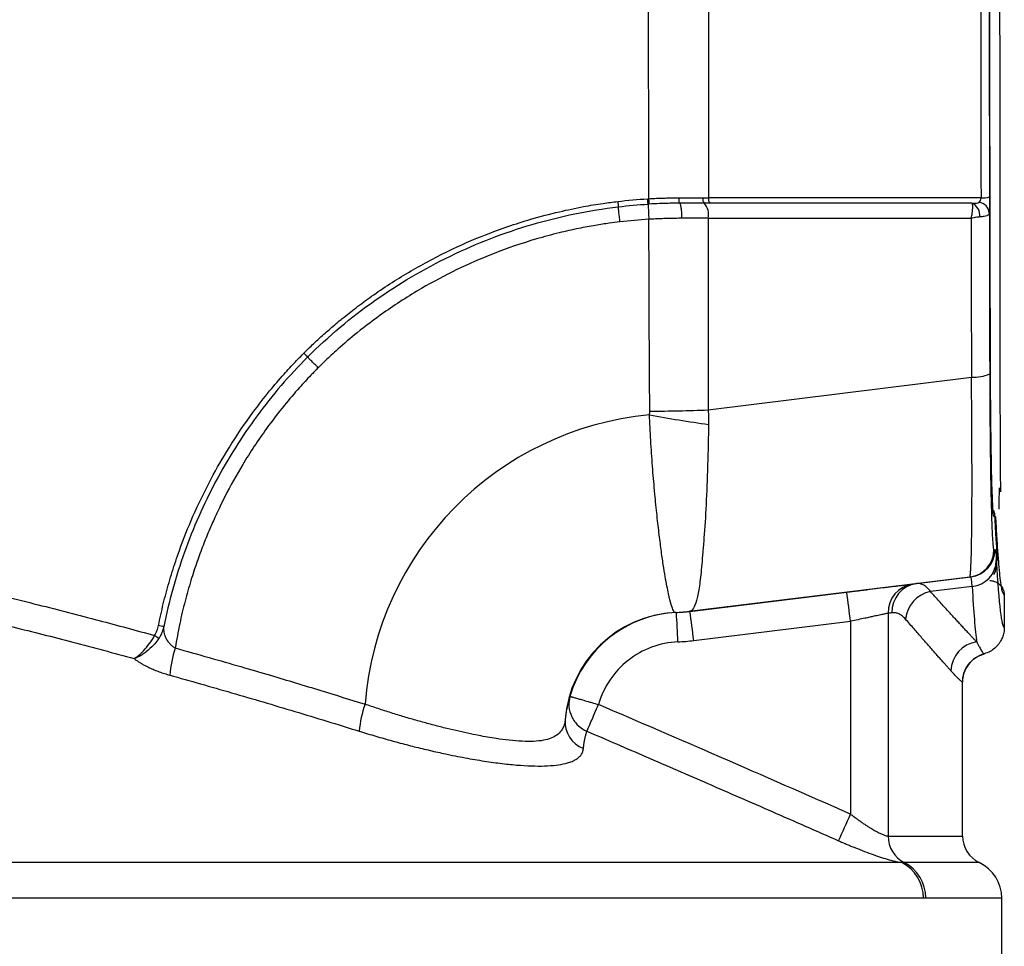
# Model space of a CAD drawing. Header units: millimetres. Extents: x 19 to 819, y 19 to 629.
# Tile 8 of 46: x 298 to 333, y 393 to 426. Entities that reach past the tile are written whole.
import ezdxf

# ---------------------------------------------------------------- set-up
doc = ezdxf.new("R2010")
doc.units = ezdxf.units.MM
doc.header["$LTSCALE"] = 3
doc.layers.add('DIMENSIONS', color=140, linetype='Continuous', lineweight=25)
doc.styles.add('SLDTEXTSTYLE0', font='TXT', dxfattribs={"width": 0.7})
doc.dimstyles.new('SLDDIMSTYLE0', dxfattribs={"dimtxt": 6.474023, "dimasz": 9.906, "dimexe": 0, "dimexo": 0.0625, "dimgap": 1.618506, "dimtad": 0, "dimtih": 1, "dimtoh": 1, "dimrnd": 1e-09, "dimzin": 4, "dimdsep": 46, "dimtxsty": 'SLDTEXTSTYLE0', "dimsah": 1, "dimcen": 0.09, "dimadec": 0, "dimazin": 1, "dimtfac": 1, "dimtofl": 0, "dimtmove": 0, "dimatfit": 3, "dimfxl": 0, "dimfrac": 2, "dimtolj": 1, "dimtzin": 12, "dimarcsym": 0})
doc.dimstyles.new('SLDDIMSTYLE2', dxfattribs={"dimtxt": 6.474023, "dimasz": 9.906, "dimexe": 0, "dimexo": 0.0625, "dimgap": 1.618506, "dimtad": 0, "dimtih": 1, "dimtoh": 1, "dimrnd": 1e-09, "dimzin": 12, "dimdsep": 46, "dimtxsty": 'SLDTEXTSTYLE0', "dimsah": 1, "dimcen": 0.09, "dimadec": 0, "dimazin": 3, "dimtfac": 1, "dimtofl": 0, "dimtmove": 0, "dimatfit": 3, "dimfxl": 0, "dimfrac": 2, "dimtolj": 1, "dimtzin": 12, "dimarcsym": 0})

# ---------------------------------------------------------------- blocks, each defined once
blk = doc.blocks.new('_D')
at = {"layer": 'DIMENSIONS'}
for p, q in [((227.453, 404.732), (227.453, 533.601)), ((333.471, 495.633), (333.471, 533.601)), ((227.453, 524.076), (261.887, 524.076)), ((270.659, 524.076), (268.485, 524.076)), ((268.485, 524.076), (268.485, 513.786)), ((289.897, 524.076), (292.071, 524.076)), ((292.071, 524.076), (292.071, 513.786)), ((333.471, 524.076), (298.67, 524.076)), ((268.485, 513.786), (270.659, 513.786)), ((292.071, 513.786), (289.897, 513.786))]:
    blk.add_line(p, q, dxfattribs=at)
for points in [[(227.453, 524.076), (237.359, 522.552), (237.359, 525.6)], [(333.471, 524.076), (323.565, 525.6), (323.565, 522.552)]]:
    blk.add_solid(points, dxfattribs=at)
at = {"layer": 'DIMENSIONS', "char_height": 6.35, "attachment_point": 1, "style": 'SLDTEXTSTYLE0'}
for s, insert in [('106.0', (267.966, 533.71)), ('4.17', (270.659, 521.972))]:
    blk.add_mtext(s, dxfattribs=dict(at, insert=insert))
blk = doc.blocks.new('_D_2')
at = {"layer": 'DIMENSIONS'}
for p, q in [((317.74, 495.272), (143.255, 495.272)), ((152.78, 495.272), (152.78, 434.931)), ((143.161, 423.192), (140.987, 423.192)), ((140.987, 423.192), (140.987, 412.903)), ((162.399, 423.192), (164.573, 423.192)), ((164.573, 423.192), (164.573, 412.903)), ((140.987, 412.903), (143.161, 412.903)), ((164.573, 412.903), (162.399, 412.903)), ((152.78, 343.715), (152.78, 411.454)), ((201.807, 343.715), (143.255, 343.715))]:
    blk.add_line(p, q, dxfattribs=at)
for points in [[(152.78, 495.272), (151.256, 485.366), (154.304, 485.366)], [(152.78, 343.715), (154.304, 353.621), (151.256, 353.621)]]:
    blk.add_solid(points, dxfattribs=at)
at = {"layer": 'DIMENSIONS', "char_height": 6.35, "attachment_point": 1, "style": 'SLDTEXTSTYLE0'}
for s, insert in [('151.6', (140.468, 432.827)), ('5.97', (143.161, 421.088))]:
    blk.add_mtext(s, dxfattribs=dict(at, insert=insert))

msp = doc.modelspace()

# ---------------------------------------------------------------- linework, layer by layer
for p, q in [((322.852, 419.422), (322.646, 419.423)), ((322.791, 411.966), (332.286, 413.15)), ((333.095, 406.916), (333.136, 406.919)), ((332.225, 405.931), (322.108, 404.692)), ((330.167, 405.677), (330.304, 405.694)), ((330.304, 405.694), (332.265, 405.935)), ((332.265, 405.935), (332.225, 405.931)), ((322.131, 404.692), (327.786, 405.386)), ((332.31, 405.592), (330.806, 405.409)), ((333.471, 405.273), (333.471, 404.114)), ((321.62, 404.651), (321.642, 404.651)), ((322.131, 404.692), (322.108, 404.692)), ((329.283, 404.623), (329.283, 396.581)), ((322.267, 403.638), (327.923, 404.332)), ((327.923, 404.332), (327.923, 397.375)), ((332.737, 403.164), (332.775, 403.17)), ((332.742, 403.158), (332.739, 403.164)), ((332.942, 403.245), (332.979, 403.257)), ((331.953, 402.145), (331.961, 402.133)), ((331.962, 396.582), (331.962, 402.145)), ((333.379, 379.84), (333.379, 394.342))]:
    msp.add_line(p, q)
at = {"flags": 128}
for points in [[(329.283, 396.581), (330.224, 396.581), (330.964, 396.581), (331.502, 396.581), (331.834, 396.581), (331.961, 396.582), (331.962, 396.582)], [(329.773, 395.624), (328.725, 395.624), (327.517, 395.624), (326.152, 395.624), (324.635, 395.624), (322.969, 395.623), (321.159, 395.623), (319.212, 395.623), (317.131, 395.623), (314.925, 395.623), (312.598, 395.623), (310.158, 395.622), (307.612, 395.622), (304.968, 395.622), (302.232, 395.622), (299.414, 395.622), (296.521, 395.622)], [(332.57, 395.622), (332.536, 395.622), (332.342, 395.621), (331.977, 395.621), (331.44, 395.621), (330.735, 395.621), (329.863, 395.621)], [(330.552, 394.341), (329.49, 394.34), (328.265, 394.34), (326.881, 394.34), (325.342, 394.34), (323.653, 394.34), (321.818, 394.339), (319.843, 394.339), (317.734, 394.339), (315.497, 394.339), (313.138, 394.339), (310.664, 394.339), (308.082, 394.338), (305.401, 394.338), (302.628, 394.338), (299.77, 394.338), (296.837, 394.338)], [(333.379, 394.342), (333.345, 394.342), (333.148, 394.341), (332.778, 394.341), (332.234, 394.341), (331.519, 394.341), (330.635, 394.341)]]:
    msp.add_lwpolyline(points, dxfattribs=at)
for centre, radius, start, end in [((321.935, 400.39), 92.314, 91.28728, 178.71399), ((321.885, 400.39), 91.974, 94.28432, 175.71696), ((321.746, 400.464), 77.75, 90.83437, 177.80819), ((321.749, 400.464), 77.203, 90.84227, 176.96139), ((321.75, 400.464), 77.008, 90.84231, 176.96135), ((321.741, 400.464), 57.976, 91.1147, 172.56384), ((321.74, 400.464), 57.805, 91.1147, 172.56905), ((321.74, 400.464), 57.805, 91.12717, 172.54499), ((321.736, 400.464), 57.325, 91.12717, 172.86491), ((321.736, 400.463), 38.84, 91.6523, 169.6189), ((321.739, 400.464), 38.36, 91.6523, 168.471), ((321.741, 400.464), 38.189, 91.6798, 168.5026), ((312.372, 419.038), 8.256, 2.4492, 3.8002), ((312.363, 419.059), 8.307, 2.3047, 3.6474), ((322.835, 419.571), 0.241, 169.4059, 218.1812), ((323.023, 419.572), 0.228, 169.2439, 221.3091), ((332.518, 419.042), 0.414, 5.2269, 84.1074), ((332.684, 420.326), 0.713, 265.7455, 290.7788), ((343.764, 420.381), 23.164, 182.4496, 183.801), ((322.172, 419.001), 0.634, 349.065, 41.5831), ((332.127, 418.995), 0.462, 351.6812, 67.6973), ((332.397, 414.436), 1.29, 265.046, 295.0916), ((321.751, 400.463), 11.373, 95.4398, 175.5787), ((329.379, 458.676), 47.692, 259.4811, 262.072), ((320.734, 459.377), 47.456, 269.9386, 272.4837), ((332.104, 406.915), 0.992, 277.0056, 0.007), ((332.144, 406.919), 0.992, 277.0056, 0.0069), ((332.218, 406.554), 0.966, 275.4884, 358.1732), ((330.315, 404.656), 1.032, 98.2101, 181.8453), ((330.451, 404.671), 1.033, 98.1464, 181.7525), ((288.469, 399.755), 39.718, 6.6169, 8.1508), ((331.028, 404.306), 1.125, 101.3929, 174.6077), ((321.809, 400.464), 4.191, 92.7323, 175.6508), ((321.832, 400.464), 4.191, 92.5933, 163.9355), ((321.358, 409.894), 5.249, 272.7397, 278.8815), ((321.331, 411.019), 6.375, 272.5929, 277.0001), ((321.354, 411.019), 6.375, 272.5929, 277.0001), ((282.31, 402.072), 39.417, 2.2068, 3.7517), ((282.814, 399.061), 39.718, 6.6169, 8.1508), ((293.764, 357.943), 47.141, 78.5137, 78.749), ((304.177, 405.973), 2.543, 237.8413, 242.0031), ((332.62, 402.525), 1.074, 97.8937, 178.9177), ((308.34, 401.893), 4.999, 162.8345, 174.3166), ((314.015, 400.063), 3.823, 160.4882, 175.4462), ((318.672, 400.71), 1.045, 176.1009, 248.4763), ((274.252, 420.749), 58.54, 335.43433, 336.46641), ((330.35, 396.57), 1.067, 179.4123, 242.791), ((333.025, 396.582), 1.062, 180, 244.6231), ((329.129, 394.356), 1.422, 359.386, 63.1023), ((329.212, 394.355), 1.423, 359.4123, 62.791), ((331.962, 394.342), 1.417, 0, 64.6231)]:
    msp.add_arc(centre, radius, start, end)
for points, knots in [([(305.36, 493.701), (304.559, 493.559), (302.494, 493.193), (299.196, 492.428), (295.467, 491.427), (291.778, 490.267), (288.131, 488.956), (284.535, 487.494), (280.994, 485.883), (277.516, 484.125), (274.105, 482.22), (270.768, 480.172), (267.511, 477.983), (264.34, 475.655), (261.259, 473.19), (258.276, 470.592), (255.394, 467.863), (252.62, 465.005), (249.958, 462.023), (247.503, 459.026), (245.248, 456.035), (243.186, 453.072), (241.239, 450.034), (239.409, 446.925), (237.7, 443.751), (236.115, 440.517), (234.654, 437.229), (233.321, 433.892), (232.118, 430.513), (231.046, 427.1), (230.109, 423.662), (229.319, 420.317), (228.907, 418.108), (228.712, 417.061)], [0, 0, 0, 0, 0.021143, 0.054533, 0.087982, 0.12149, 0.15506, 0.188694, 0.222395, 0.256164, 0.290006, 0.323924, 0.357924, 0.392009, 0.426185, 0.460461, 0.494844, 0.529344, 0.563972, 0.598743, 0.630036, 0.661319, 0.692589, 0.723842, 0.755076, 0.786284, 0.817461, 0.848597, 0.879679, 0.910686, 0.941585, 0.972319, 1, 1, 1, 1]), ([(333.04, 408.891), (333.037, 408.968), (333.021, 409.294), (332.999, 410.408), (332.977, 412.169), (332.97, 414.327), (332.965, 416.542), (332.96, 418.774), (332.956, 421.004), (332.947, 425.414), (332.938, 431.698), (332.931, 439.866), (332.928, 447.226), (332.929, 454.084), (332.933, 460.435), (332.94, 466.778), (332.95, 473.112), (332.958, 477.549), (332.964, 480.118), (332.966, 480.849), (332.968, 481.742), (332.97, 482.479), (332.971, 483.016), (332.971, 483.218), (332.973, 483.987), (332.981, 485.324), (333.003, 486.964), (333.031, 488.144), (333.052, 488.491), (333.061, 488.635)], [0, 0, 0, 0, 0.007276, 0.030929, 0.054578, 0.081323, 0.108269, 0.135192, 0.162104, 0.189008, 0.294647, 0.388965, 0.483356, 0.559653, 0.635889, 0.712102, 0.788331, 0.864617, 0.872608, 0.881432, 0.891089, 0.904982, 0.908152, 0.910592, 0.912301, 0.936096, 0.959577, 0.983212, 1, 1, 1, 1]), ([(333.322, 486.825), (333.321, 486.57), (333.318, 486.077), (333.315, 485.151), (333.311, 483.643), (333.31, 481.432), (333.308, 478.674), (333.306, 475.898), (333.303, 471.144), (333.301, 464.708), (333.298, 456.586), (333.298, 448.423), (333.298, 439.916), (333.301, 431.429), (333.304, 424.761), (333.306, 420.892), (333.307, 419.458), (333.308, 419.011), (333.308, 418.565), (333.308, 418.119), (333.309, 417.672), (333.309, 416.867), (333.31, 415.824), (333.311, 414.663), (333.311, 413.962), (333.312, 413.608), (333.312, 413.487), (333.312, 413.389), (333.313, 412.691), (333.316, 411.431), (333.323, 409.916), (333.329, 409.291), (333.332, 409.012)], [0, 0, 0, 0, 0.013423, 0.025961, 0.03856, 0.073543, 0.108566, 0.14357, 0.17856, 0.288468, 0.386595, 0.484798, 0.595976, 0.707057, 0.804817, 0.847855, 0.853493, 0.859131, 0.864769, 0.870408, 0.876047, 0.881687, 0.900923, 0.915601, 0.925721, 0.927539, 0.929072, 0.930321, 0.931286, 0.955821, 0.980329, 1, 1, 1, 1]), ([(312.658, 484.767), (312.36, 484.734), (311.769, 484.668), (310.89, 484.559), (310.025, 484.442), (309.174, 484.319), (308.337, 484.189), (307.514, 484.053), (306.706, 483.912), (305.911, 483.764), (305.131, 483.612), (304.365, 483.455), (303.613, 483.294), (302.876, 483.129), (302.152, 482.961), (301.443, 482.789), (300.748, 482.614), (300.066, 482.437), (299.399, 482.258), (298.746, 482.076), (298.107, 481.893), (297.482, 481.709), (296.87, 481.524), (296.273, 481.338), (295.689, 481.152), (295.119, 480.965), (294.562, 480.779), (294.019, 480.593), (293.49, 480.408), (292.974, 480.224), (292.471, 480.041), (291.982, 479.859), (291.506, 479.679), (291.044, 479.5), (290.594, 479.324), (290.158, 479.15), (289.734, 478.979), (289.324, 478.81), (288.926, 478.644), (288.541, 478.482), (288.169, 478.322), (287.81, 478.166), (287.463, 478.013), (287.128, 477.865), (286.807, 477.72), (286.497, 477.579), (286.2, 477.443), (284.911, 476.844), (282.634, 475.722), (279.223, 473.855), (276.076, 471.934), (271.963, 469.17), (267.214, 465.53), (262.626, 461.329), (259.192, 457.742), (255.92, 454.001), (252.153, 449.085), (248.842, 443.873), (246.493, 439.579), (244.376, 435.283), (242.082, 429.779), (240.277, 424.155), (239.125, 419.603), (238.609, 417.152), (238.303, 415.503), (238.134, 414.542), (237.919, 413.212), (237.673, 411.51), (237.529, 410.248), (237.449, 409.556)], [0, 0, 0, 0, 0.007819, 0.015525, 0.023119, 0.030599, 0.037966, 0.045219, 0.05236, 0.059388, 0.066302, 0.073104, 0.079792, 0.086368, 0.09283, 0.099179, 0.105415, 0.111538, 0.117548, 0.123445, 0.129229, 0.134899, 0.140457, 0.145901, 0.151233, 0.156451, 0.161556, 0.166548, 0.171427, 0.176193, 0.180846, 0.185386, 0.189812, 0.194126, 0.198326, 0.202414, 0.206388, 0.210249, 0.213997, 0.217632, 0.221154, 0.224563, 0.227859, 0.231042, 0.234111, 0.237068, 0.239911, 0.242641, 0.274171, 0.306138, 0.344087, 0.370358, 0.435437, 0.50002, 0.532505, 0.56499, 0.629698, 0.693903, 0.725906, 0.7574, 0.818885, 0.881314, 0.911355, 0.941397, 0.946652, 0.955141, 0.966861, 0.981815, 1, 1, 1, 1]), ([(320.615, 438.807), (318.473, 438.744), (316.336, 438.501), (312.132, 437.663), (310.066, 437.067), (306.061, 435.538), (304.123, 434.606), (300.429, 432.431), (298.673, 431.188), (295.394, 428.428), (293.871, 426.91), (291.098, 423.64), (289.849, 421.889), (287.661, 418.203), (286.722, 416.269), (285.179, 412.269), (284.576, 410.205), (284.149, 408.104)], [0, 0, 0, 0, 0.125, 0.125, 0.25, 0.25, 0.375, 0.375, 0.5, 0.5, 0.625, 0.625, 0.75, 0.75, 0.875, 0.875, 1, 1, 1, 1]), ([(320.653, 419.587), (320.652, 420.123), (320.648, 421.242), (320.644, 422.997), (320.639, 424.899), (320.636, 426.951), (320.632, 429.332), (320.628, 432.089), (320.624, 435.266), (320.623, 437.481), (320.622, 438.636)], [0, 0, 0, 0, 0.084499, 0.176758, 0.276778, 0.384558, 0.500098, 0.651798, 0.818432, 1, 1, 1, 1]), ([(332.605, 438.652), (332.605, 438.075), (332.606, 436.92), (332.607, 435.187), (332.609, 433.455), (332.611, 431.723), (332.613, 429.992), (332.616, 428.261), (332.618, 426.53), (332.621, 424.801), (332.624, 423.071), (332.627, 421.343), (332.63, 420.191), (332.631, 419.616)], [0, 0, 0, 0, 0.090844, 0.1817, 0.27257, 0.363453, 0.454349, 0.545258, 0.636181, 0.727116, 0.818064, 0.909026, 1, 1, 1, 1]), ([(332.91, 438.668), (332.911, 438.09), (332.912, 436.936), (332.913, 435.205), (332.915, 433.475), (332.917, 431.745), (332.919, 430.017), (332.921, 428.289), (332.924, 426.561), (332.927, 424.835), (332.93, 423.109), (332.933, 421.384), (332.935, 420.235), (332.936, 419.66)], [0, 0, 0, 0, 0.090935, 0.181855, 0.272762, 0.363661, 0.454554, 0.545446, 0.636339, 0.727238, 0.818145, 0.909065, 1, 1, 1, 1]), ([(308.203, 414.01), (308.291, 414.097), (308.483, 414.285), (308.801, 414.583), (309.175, 414.916), (309.607, 415.28), (310.101, 415.669), (310.885, 416.245), (311.979, 416.952), (313.354, 417.69), (314.826, 418.335), (316.173, 418.798), (317.362, 419.113), (318.234, 419.295), (318.937, 419.414), (319.349, 419.466), (319.526, 419.488)], [0, 0, 0, 0, 0.028986, 0.063009, 0.102069, 0.146165, 0.195293, 0.249454, 0.373776, 0.500077, 0.614639, 0.749734, 0.833121, 0.902632, 0.95826, 1, 1, 1, 1]), ([(319.526, 419.488), (319.531, 419.446), (319.537, 419.395), (319.546, 419.318), (319.548, 419.297), (319.548, 419.295)], [0, 0, 0, 0, 0.5, 0.5, 1, 1, 1, 1]), ([(320.653, 419.587), (320.725, 419.591), (320.869, 419.6), (321.084, 419.608), (321.3, 419.614), (321.515, 419.618), (321.657, 419.619), (321.729, 419.619)], [0, 0, 0, 0, 0.19957, 0.399423, 0.599492, 0.799707, 1, 1, 1, 1]), ([(321.729, 419.619), (321.728, 419.577), (321.73, 419.525), (321.741, 419.449), (321.749, 419.428), (321.756, 419.425)], [0, 0, 0, 0, 0.5, 0.5, 1, 1, 1, 1]), ([(321.729, 419.619), (321.803, 419.619), (321.95, 419.618), (322.169, 419.618), (322.386, 419.617), (322.528, 419.616), (322.599, 419.616)], [0, 0, 0, 0, 0.251503, 0.502104, 0.751651, 1, 1, 1, 1]), ([(332.302, 419.422), (332.367, 419.423), (332.425, 419.425), (332.514, 419.435), (332.545, 419.443), (332.561, 419.454)], [0, 0, 0, 0, 0.5, 0.5, 1, 1, 1, 1]), ([(332.936, 419.66), (332.937, 419.638), (332.937, 419.593), (332.936, 419.526), (332.936, 419.46), (332.936, 419.395), (332.935, 419.301), (332.934, 419.184), (332.932, 419.115), (332.931, 419.08)], [0, 0, 0, 0, 0.099342, 0.197723, 0.296421, 0.396703, 0.499776, 0.745495, 1, 1, 1, 1]), ([(308.339, 413.872), (309.096, 414.626), (309.906, 415.303), (311.623, 416.517), (312.531, 417.053), (314.45, 417.982), (315.435, 418.362), (317.454, 418.956), (318.488, 419.17), (319.548, 419.295)], [0, 0, 0, 0, 0.25, 0.25, 0.5, 0.5, 0.75, 0.75, 1, 1, 1, 1]), ([(319.608, 418.752), (319.601, 418.811), (319.594, 418.875), (319.579, 419.004), (319.572, 419.067), (319.56, 419.175), (319.555, 419.218), (319.549, 419.277), (319.548, 419.292), (319.548, 419.295)], [0, 0, 0, 0, 0.25, 0.25, 0.5, 0.5, 0.75, 0.75, 1, 1, 1, 1]), ([(321.756, 419.425), (321.698, 419.424), (321.56, 419.424), (321.32, 419.42), (321.014, 419.411), (320.788, 419.4), (320.663, 419.393)], [0, 0, 0, 0, 0.1609749, 0.3808513, 0.6601857, 1, 1, 1, 1]), ([(321.842, 418.88), (321.843, 418.938), (321.842, 419.002), (321.835, 419.129), (321.829, 419.193), (321.812, 419.3), (321.802, 419.344), (321.779, 419.404), (321.767, 419.42), (321.756, 419.425)], [0, 0, 0, 0, 0.25, 0.25, 0.5, 0.5, 0.75, 0.75, 1, 1, 1, 1]), ([(322.646, 419.423), (322.573, 419.423), (322.426, 419.423), (322.204, 419.424), (321.981, 419.424), (321.831, 419.424), (321.756, 419.425)], [0, 0, 0, 0, 0.251213, 0.5013479, 0.7508102, 1, 1, 1, 1]), ([(332.273, 418.881), (332.278, 418.899), (332.29, 418.944), (332.309, 419.025), (332.326, 419.131), (332.335, 419.244), (332.332, 419.338), (332.32, 419.4), (332.308, 419.415), (332.302, 419.422)], [0, 0, 0, 0, 0.071309, 0.17654, 0.319122, 0.500367, 0.680757, 0.84865, 1, 1, 1, 1]), ([(319.608, 418.752), (319.48, 418.736), (319.185, 418.699), (318.688, 418.622), (318.083, 418.51), (317.371, 418.35), (316.327, 418.069), (315.089, 417.643), (313.707, 417.037), (312.387, 416.334), (311.186, 415.563), (310.19, 414.81), (309.495, 414.218), (309.034, 413.793), (308.804, 413.566), (308.723, 413.486)], [0, 0, 0, 0, 0.031582, 0.072382, 0.122396, 0.181622, 0.250056, 0.385866, 0.500093, 0.61722, 0.749996, 0.847241, 0.921333, 0.972256, 1, 1, 1, 1]), ([(321.842, 418.88), (321.763, 418.879), (321.605, 418.878), (321.367, 418.874), (321.128, 418.867), (320.889, 418.858), (320.73, 418.849), (320.651, 418.845)], [0, 0, 0, 0, 0.200478, 0.400819, 0.600919, 0.800679, 1, 1, 1, 1]), ([(320.683, 411.921), (320.68, 412.403), (320.673, 413.43), (320.664, 415.066), (320.657, 416.892), (320.653, 418.173), (320.651, 418.845)], [0, 0, 0, 0, 0.2090967, 0.4454634, 0.7090995, 1, 1, 1, 1]), ([(322.794, 418.881), (322.716, 418.881), (322.559, 418.881), (322.321, 418.88), (322.082, 418.88), (321.922, 418.88), (321.842, 418.88)], [0, 0, 0, 0, 0.251808, 0.502541, 0.752002, 1, 1, 1, 1]), ([(332.584, 418.929), (332.562, 418.927), (332.515, 418.922), (332.447, 418.911), (332.366, 418.896), (332.31, 418.887), (332.273, 418.881)], [0, 0, 0, 0, 0.233744, 0.499731, 0.665209, 1, 1, 1, 1]), ([(332.931, 419.08), (332.93, 419.071), (332.928, 419.052), (332.917, 419.028), (332.899, 419.006), (332.873, 418.987), (332.826, 418.965), (332.74, 418.943), (332.64, 418.934), (332.584, 418.929)], [0, 0, 0, 0, 0.09179, 0.187674, 0.287786, 0.392156, 0.500701, 0.722308, 1, 1, 1, 1]), ([(332.931, 419.08), (332.932, 418.595), (332.934, 417.625), (332.937, 416.172), (332.941, 414.719), (332.943, 413.751), (332.944, 413.267)], [0, 0, 0, 0, 0.250003, 0.5, 0.749997, 1, 1, 1, 1]), ([(302.961, 404.177), (302.988, 404.308), (303.042, 404.569), (303.134, 404.96), (303.233, 405.349), (303.341, 405.737), (303.457, 406.124), (303.581, 406.509), (303.815, 407.182), (304.214, 408.185), (304.813, 409.423), (305.535, 410.676), (306.248, 411.73), (306.927, 412.604), (307.446, 413.21), (307.86, 413.661), (308.103, 413.908), (308.203, 414.01)], [0, 0, 0, 0, 0.035373, 0.070838, 0.106394, 0.142041, 0.17778, 0.21361, 0.24953, 0.366765, 0.500042, 0.614326, 0.750393, 0.837438, 0.90806, 0.962249, 1, 1, 1, 1]), ([(308.339, 413.872), (307.674, 413.205), (307.068, 412.495), (305.967, 410.999), (305.472, 410.212), (304.812, 408.973), (304.606, 408.55), (304.227, 407.693), (304.054, 407.26), (303.583, 405.948), (303.334, 405.054), (303.151, 404.139)], [0, 0, 0, 0, 0.25, 0.25, 0.5, 0.5, 0.625, 0.625, 0.75, 0.75, 1, 1, 1, 1]), ([(308.203, 414.01), (308.233, 413.98), (308.27, 413.943), (308.324, 413.889), (308.338, 413.874), (308.339, 413.872)], [0, 0, 0, 0, 0.5, 0.5, 1, 1, 1, 1]), ([(308.723, 413.486), (308.682, 413.528), (308.636, 413.574), (308.544, 413.665), (308.499, 413.71), (308.423, 413.787), (308.393, 413.818), (308.352, 413.859), (308.341, 413.87), (308.339, 413.872)], [0, 0, 0, 0, 0.25, 0.25, 0.5, 0.5, 0.75, 0.75, 1, 1, 1, 1]), ([(308.723, 413.486), (308.634, 413.396), (308.404, 413.161), (307.992, 412.714), (307.449, 412.078), (306.749, 411.164), (306.023, 410.065), (305.494, 409.112), (305.173, 408.466), (304.982, 408.059), (304.775, 407.589), (304.559, 407.055), (304.338, 406.453), (304.119, 405.782), (303.91, 405.042), (303.716, 404.231), (303.616, 403.663), (303.564, 403.369)], [0, 0, 0, 0, 0.032899, 0.085575, 0.15802, 0.250221, 0.384708, 0.500042, 0.533406, 0.572314, 0.616767, 0.666767, 0.722313, 0.783407, 0.850052, 0.922249, 1, 1, 1, 1]), ([(332.225, 405.931), (332.226, 405.932), (332.23, 405.934), (332.234, 405.947), (332.238, 405.965), (332.242, 405.987), (332.245, 406.011), (332.248, 406.037), (332.254, 406.097), (332.262, 406.215), (332.276, 406.52), (332.291, 407.046), (332.301, 407.922), (332.308, 408.988), (332.306, 409.972), (332.304, 410.716), (332.302, 411.182), (332.299, 411.661), (332.295, 412.151), (332.291, 412.647), (332.287, 412.983), (332.286, 413.15)], [0, 0, 0, 0, 0.02309, 0.044557, 0.064345, 0.082405, 0.098693, 0.113173, 0.125812, 0.191353, 0.250535, 0.381052, 0.500199, 0.627439, 0.749881, 0.791418, 0.833114, 0.874895, 0.916685, 0.958411, 1, 1, 1, 1]), ([(332.944, 413.267), (332.945, 413.178), (332.945, 412.999), (332.946, 412.733), (332.947, 412.469), (332.949, 412.207), (332.951, 411.819), (332.955, 411.311), (332.961, 410.705), (332.968, 410.131), (332.979, 409.415), (332.995, 408.621), (333.014, 407.99), (333.03, 407.59), (333.042, 407.344), (333.055, 407.152), (333.067, 407.03), (333.077, 406.959), (333.086, 406.922), (333.092, 406.918), (333.095, 406.916)], [0, 0, 0, 0, 0.025015, 0.049973, 0.074911, 0.099867, 0.124879, 0.187352, 0.250045, 0.312158, 0.374629, 0.499791, 0.624294, 0.686643, 0.749521, 0.811632, 0.874233, 0.916022, 0.957903, 1, 1, 1, 1]), ([(321.609, 404.65), (321.585, 404.649), (321.561, 404.673), (321.512, 404.769), (321.486, 404.841), (321.427, 405.038), (321.395, 405.164), (321.323, 405.491), (321.283, 405.689), (321.216, 406.074), (321.193, 406.217), (321.156, 406.465), (321.143, 406.555), (321.118, 406.735), (321.105, 406.828), (321.067, 407.115), (321.041, 407.317), (320.989, 407.753), (320.962, 407.988), (320.921, 408.371), (320.907, 408.503), (320.887, 408.709), (320.88, 408.779), (320.866, 408.921), (320.86, 408.989), (320.829, 409.335), (320.804, 409.628), (320.757, 410.237), (320.736, 410.554), (320.699, 411.178), (320.684, 411.486), (320.673, 411.785)], [0, 0, 0, 0, 0.125, 0.125, 0.25, 0.25, 0.375, 0.375, 0.5, 0.5, 0.5625, 0.5625, 0.59375, 0.59375, 0.625, 0.625, 0.6875, 0.6875, 0.75, 0.75, 0.78125, 0.78125, 0.796875, 0.796875, 0.8125, 0.8125, 0.875, 0.875, 0.9375, 0.9375, 1, 1, 1, 1]), ([(322.801, 411.439), (322.798, 411.187), (322.794, 410.936), (322.782, 410.436), (322.775, 410.185), (322.753, 409.453), (322.734, 408.989), (322.691, 408.11), (322.666, 407.708), (322.625, 407.165), (322.61, 406.993), (322.584, 406.674), (322.572, 406.527), (322.535, 406.118), (322.511, 405.885), (322.456, 405.483), (322.427, 405.316), (322.361, 405.042), (322.324, 404.935), (322.245, 404.778), (322.203, 404.728), (322.168, 404.707)], [0, 0, 0, 0, 0.0625, 0.0625, 0.125, 0.125, 0.25, 0.25, 0.375, 0.375, 0.4375, 0.4375, 0.5, 0.5, 0.625, 0.625, 0.75, 0.75, 0.875, 0.875, 1, 1, 1, 1]), ([(333.114, 408.252), (333.107, 408.281), (333.088, 408.35), (333.06, 408.289), (333.029, 408.376), (333.011, 408.824), (333.002, 409.043)], [0, 0, 0, 0, 0.191262, 0.473982, 0.744069, 1, 1, 1, 1]), ([(333.471, 405.273), (333.443, 405.313), (333.388, 405.392), (333.325, 405.873), (333.284, 406.311), (333.263, 406.565), (333.242, 406.846), (333.22, 407.156), (333.199, 407.492), (333.183, 407.774), (333.173, 407.97), (333.167, 408.056), (333.16, 408.102), (333.152, 408.105), (333.142, 408.109), (333.13, 408.107), (333.12, 408.108), (333.114, 408.108), (333.109, 408.107), (333.106, 408.107), (333.097, 408.106), (333.084, 408.129), (333.062, 408.319), (333.048, 408.68), (333.04, 408.891)], [0, 0, 0, 0, 0.190072, 0.379026, 0.42857, 0.478192, 0.527924, 0.577797, 0.627843, 0.678093, 0.693688, 0.706504, 0.720608, 0.735132, 0.761723, 0.791851, 0.816265, 0.827997, 0.83776, 0.845554, 0.851379, 0.894885, 0.938586, 1, 1, 1, 1]), ([(333.28, 408.385), (333.28, 408.383), (333.285, 408.372), (333.289, 408.497), (333.292, 408.769), (333.292, 409.038), (333.292, 409.148)], [0, 0, 0, 0, 0.064137, 0.443736, 0.77278, 1, 1, 1, 1]), ([(333.098, 406.02), (333.133, 406.098), (333.198, 406.248), (333.214, 406.625), (333.196, 407.12), (333.157, 407.602), (333.133, 408.234), (333.118, 408.249), (333.114, 408.252)], [0, 0, 0, 0, 0.238018, 0.455794, 0.637317, 0.793212, 0.945787, 1, 1, 1, 1]), ([(284.327, 407.683), (284.632, 407.644), (285.236, 407.567), (286.135, 407.441), (287.021, 407.309), (287.893, 407.172), (288.752, 407.029), (289.598, 406.882), (290.431, 406.73), (291.25, 406.575), (292.057, 406.416), (292.85, 406.255), (294.241, 405.962), (296.166, 405.532), (298.559, 404.952), (300.758, 404.386), (302.155, 404.003), (302.823, 403.82)], [0, 0, 0, 0, 0.048592, 0.096528, 0.14381, 0.190444, 0.236432, 0.281776, 0.326481, 0.370548, 0.413979, 0.456777, 0.498943, 0.639368, 0.769666, 0.88987, 1, 1, 1, 1]), ([(284.759, 406.644), (285.076, 406.601), (285.712, 406.514), (286.666, 406.373), (287.624, 406.222), (288.587, 406.061), (289.554, 405.89), (290.528, 405.709), (291.509, 405.519), (292.497, 405.318), (293.856, 405.031), (295.595, 404.642), (297.724, 404.132), (299.893, 403.582), (301.348, 403.187), (302.085, 402.987)], [0, 0, 0, 0, 0.054083, 0.108423, 0.163069, 0.218068, 0.273467, 0.329309, 0.385635, 0.442485, 0.499897, 0.620741, 0.744218, 0.870568, 1, 1, 1, 1]), ([(333.183, 406.523), (333.229, 405.722), (333.277, 405.116), (333.373, 404.31), (333.422, 404.109), (333.471, 404.114)], [0, 0, 0, 0, 0.5, 0.5, 1, 1, 1, 1]), ([(327.786, 405.386), (327.837, 405.393), (327.94, 405.405), (328.093, 405.424), (328.244, 405.443), (328.395, 405.461), (328.623, 405.489), (328.922, 405.526), (329.268, 405.568), (329.576, 405.606), (329.805, 405.634), (329.968, 405.653), (330.083, 405.667), (330.139, 405.674), (330.167, 405.677)], [0, 0, 0, 0, 0.048985, 0.097721, 0.146394, 0.195189, 0.244293, 0.372484, 0.501024, 0.62892, 0.757175, 0.838195, 0.918842, 1, 1, 1, 1]), ([(330.806, 405.409), (330.788, 405.432), (330.751, 405.48), (330.694, 405.54), (330.634, 405.592), (330.573, 405.635), (330.509, 405.667), (330.442, 405.688), (330.374, 405.699), (330.328, 405.696), (330.304, 405.694)], [0, 0, 0, 0, 0.115656, 0.234139, 0.355384, 0.479315, 0.605847, 0.734879, 0.866304, 1, 1, 1, 1]), ([(332.954, 405.804), (332.976, 405.803), (333.02, 405.8), (333.086, 405.785), (333.153, 405.761), (333.217, 405.728), (333.277, 405.686), (333.331, 405.635), (333.382, 405.572), (333.427, 405.491), (333.464, 405.389), (333.469, 405.313), (333.471, 405.273)], [0, 0, 0, 0, 0.079548, 0.162519, 0.248417, 0.336611, 0.426353, 0.516809, 0.607106, 0.721179, 0.853963, 1, 1, 1, 1]), ([(332.473, 403.589), (332.448, 403.616), (332.397, 403.669), (332.313, 403.759), (332.224, 403.855), (332.127, 403.959), (332.024, 404.071), (331.915, 404.189), (331.799, 404.316), (331.677, 404.449), (331.548, 404.59), (331.413, 404.739), (331.271, 404.895), (331.123, 405.058), (330.968, 405.229), (330.86, 405.349), (330.806, 405.409)], [0, 0, 0, 0, 0.069968, 0.140127, 0.210483, 0.281048, 0.351829, 0.422835, 0.494074, 0.565556, 0.637289, 0.70928, 0.781539, 0.854073, 0.926891, 1, 1, 1, 1]), ([(329.283, 404.623), (329.27, 404.62), (329.244, 404.615), (329.192, 404.603), (329.129, 404.59), (329.055, 404.574), (328.97, 404.556), (328.874, 404.536), (328.759, 404.511), (328.614, 404.48), (328.426, 404.439), (328.191, 404.389), (328.016, 404.352), (327.923, 404.332)], [0, 0, 0, 0, 0.066069, 0.133763, 0.203099, 0.274096, 0.34677, 0.421138, 0.497214, 0.592042, 0.707453, 0.843444, 1, 1, 1, 1]), ([(329.908, 404.412), (329.889, 404.433), (329.852, 404.474), (329.793, 404.525), (329.734, 404.567), (329.673, 404.6), (329.611, 404.624), (329.548, 404.639), (329.484, 404.645), (329.44, 404.641), (329.418, 404.639)], [0, 0, 0, 0, 0.1246302, 0.2489297, 0.3731169, 0.4974112, 0.6220312, 0.7471939, 0.8731134, 1, 1, 1, 1]), ([(302.823, 403.82), (302.839, 403.848), (302.871, 403.903), (302.909, 403.991), (302.94, 404.082), (302.954, 404.146), (302.961, 404.177)], [0, 0, 0, 0, 0.248058, 0.495892, 0.74579, 1, 1, 1, 1]), ([(331.546, 402.545), (331.521, 402.573), (331.472, 402.628), (331.389, 402.721), (331.3, 402.82), (331.205, 402.927), (331.104, 403.042), (330.996, 403.164), (330.882, 403.294), (330.761, 403.431), (330.635, 403.575), (330.502, 403.727), (330.363, 403.887), (330.218, 404.054), (330.067, 404.228), (329.961, 404.351), (329.908, 404.412)], [0, 0, 0, 0, 0.070414, 0.140943, 0.211599, 0.282391, 0.353329, 0.424424, 0.495686, 0.567124, 0.638748, 0.710568, 0.782593, 0.854834, 0.9273, 1, 1, 1, 1]), ([(303.151, 404.139), (303.149, 404.121), (303.144, 404.082), (303.146, 404.016), (303.156, 403.935), (303.181, 403.84), (303.226, 403.728), (303.292, 403.613), (303.38, 403.51), (303.47, 403.426), (303.534, 403.387), (303.564, 403.369)], [0, 0, 0, 0, 0.071417, 0.154966, 0.250872, 0.37252, 0.500695, 0.653196, 0.787309, 0.902659, 1, 1, 1, 1]), ([(333.471, 404.114), (333.47, 404.081), (333.468, 404.017), (333.454, 403.923), (333.432, 403.834), (333.404, 403.751), (333.37, 403.676), (333.335, 403.611), (333.291, 403.542), (333.225, 403.456), (333.116, 403.347), (332.954, 403.232), (332.817, 403.184), (332.742, 403.158)], [0, 0, 0, 0, 0.075719, 0.14942, 0.220476, 0.288329, 0.3525, 0.412597, 0.459551, 0.54316, 0.663166, 0.817354, 1, 1, 1, 1]), ([(302.085, 402.987), (302.132, 403.011), (302.185, 403.048), (302.3, 403.145), (302.364, 403.207), (302.56, 403.421), (302.704, 403.604), (302.823, 403.82)], [0, 0, 0, 0, 0.25, 0.25, 0.5, 0.5, 1, 1, 1, 1]), ([(302.983, 403.728), (302.968, 403.705), (302.909, 403.617), (302.757, 403.436), (302.568, 403.265), (302.4, 403.143), (302.287, 403.072), (302.21, 403.034), (302.167, 403.015), (302.155, 403.011), (302.147, 403.008), (302.142, 403.006), (302.137, 403.004), (302.129, 403.001), (302.122, 402.999), (302.116, 402.996), (302.113, 402.996), (302.111, 402.995), (302.11, 402.995), (302.103, 402.992), (302.095, 402.99), (302.087, 402.988), (302.085, 402.987)], [0, 0, 0, 0, 0.057296, 0.22513, 0.500341, 0.62492, 0.749724, 0.874032, 0.89379, 0.910854, 0.918351, 0.925154, 0.931262, 0.936674, 0.954893, 0.95869, 0.962179, 0.965361, 0.966837, 0.968236, 0.991758, 1, 1, 1, 1]), ([(321.698, 403.59), (321.044, 403.56), (320.415, 403.326), (319.387, 402.515), (319.013, 401.959), (318.832, 401.33)], [0, 0, 0, 0, 0.5, 0.5, 1, 1, 1, 1]), ([(332.473, 403.589), (332.473, 403.588), (332.474, 403.587), (332.475, 403.585), (332.477, 403.581), (332.481, 403.573), (332.489, 403.557), (332.505, 403.527), (332.535, 403.469), (332.575, 403.395), (332.617, 403.321), (332.658, 403.255), (332.694, 403.201), (332.725, 403.164), (332.736, 403.16), (332.742, 403.158)], [0, 0, 0, 0, 0.001954, 0.003909, 0.007817, 0.015634, 0.031266, 0.062525, 0.125026, 0.249983, 0.374817, 0.499882, 0.666582, 0.833279, 1, 1, 1, 1]), ([(303.564, 403.369), (303.972, 403.254), (304.764, 403.033), (305.908, 402.704), (307.252, 402.309), (308.745, 401.859), (309.881, 401.505), (310.412, 401.34)], [0, 0, 0, 0, 0.178011, 0.344652, 0.499926, 0.766125, 1, 1, 1, 1]), ([(332.742, 403.158), (332.639, 403.129), (332.534, 403.083), (332.34, 402.955), (332.251, 402.872), (332.106, 402.682), (332.05, 402.575), (331.978, 402.354), (331.961, 402.24), (331.961, 402.133)], [0, 0, 0, 0, 0.25, 0.25, 0.5, 0.5, 0.75, 0.75, 1, 1, 1, 1]), ([(331.962, 402.135), (331.972, 402.247), (331.993, 402.474), (332.164, 402.787), (332.42, 403.036), (332.637, 403.118), (332.742, 403.158)], [0, 0, 0, 0, 0.24707, 0.504126, 0.758837, 1, 1, 1, 1]), ([(302.085, 402.987), (302.109, 402.968), (302.158, 402.931), (302.24, 402.874), (302.328, 402.819), (302.424, 402.764), (302.526, 402.71), (302.653, 402.648), (302.806, 402.58), (302.988, 402.509), (303.175, 402.444), (303.302, 402.407), (303.366, 402.388)], [0, 0, 0, 0, 0.084523, 0.167895, 0.250624, 0.333239, 0.416281, 0.500288, 0.625707, 0.750474, 0.875575, 1, 1, 1, 1]), ([(331.961, 402.133), (331.959, 402.134), (331.954, 402.137), (331.938, 402.15), (331.915, 402.17), (331.885, 402.198), (331.838, 402.242), (331.768, 402.311), (331.668, 402.412), (331.587, 402.501), (331.546, 402.545)], [0, 0, 0, 0, 0.101064, 0.2016, 0.30162, 0.40114, 0.500173, 0.671805, 0.838383, 1, 1, 1, 1]), ([(303.366, 402.388), (303.737, 402.285), (304.482, 402.076), (305.605, 401.753), (306.739, 401.421), (307.884, 401.079), (309.041, 400.728), (309.815, 400.487), (310.204, 400.366)], [0, 0, 0, 0, 0.16178, 0.32547, 0.491106, 0.658721, 0.828344, 1, 1, 1, 1]), ([(317.629, 400.781), (317.625, 400.748), (317.617, 400.683), (317.593, 400.594), (317.564, 400.514), (317.528, 400.444), (317.462, 400.341), (317.342, 400.221), (317.129, 400.105), (316.85, 400.029), (316.389, 399.98), (315.807, 400.008), (315.111, 400.102), (314.605, 400.189), (313.975, 400.319), (313.393, 400.453), (312.78, 400.612), (312.306, 400.742), (311.831, 400.881), (311.356, 401.027), (310.883, 401.179), (310.568, 401.287), (310.412, 401.34)], [0, 0, 0, 0, 0.028204, 0.054784, 0.079756, 0.103135, 0.12493, 0.188311, 0.250074, 0.310477, 0.374573, 0.499639, 0.555166, 0.624135, 0.665639, 0.749351, 0.792874, 0.835605, 0.877619, 0.918984, 0.959761, 1, 1, 1, 1]), ([(317.804, 401.624), (317.788, 401.571), (317.756, 401.467), (317.715, 401.303), (317.679, 401.134), (317.65, 400.961), (317.636, 400.841), (317.629, 400.781)], [0, 0, 0, 0, 0.206335, 0.409487, 0.609472, 0.806304, 1, 1, 1, 1]), ([(317.804, 401.624), (317.772, 401.513), (317.757, 401.389), (317.777, 401.134), (317.811, 401.003), (317.927, 400.764), (318.008, 400.655), (318.198, 400.48), (318.305, 400.413), (318.413, 400.367)], [0, 0, 0, 0, 0.25, 0.25, 0.5, 0.5, 0.75, 0.75, 1, 1, 1, 1]), ([(317.804, 401.624), (317.805, 401.623), (317.807, 401.623), (317.822, 401.619), (317.845, 401.612), (317.878, 401.603), (317.921, 401.591), (317.973, 401.576), (318.035, 401.558), (318.127, 401.532), (318.263, 401.493), (318.43, 401.446), (318.623, 401.39), (318.752, 401.353), (318.832, 401.33)], [0, 0, 0, 0, 0.058991, 0.118838, 0.179626, 0.241437, 0.304349, 0.368431, 0.433744, 0.500339, 0.622253, 0.760184, 0.849887, 1, 1, 1, 1]), ([(318.413, 400.367), (318.421, 400.384), (318.437, 400.42), (318.487, 400.532), (318.52, 400.608), (318.599, 400.79), (318.645, 400.895), (318.739, 401.113), (318.787, 401.225), (318.832, 401.33)], [0, 0, 0, 0, 0.25, 0.25, 0.5, 0.5, 0.75, 0.75, 1, 1, 1, 1]), ([(327.923, 397.375), (326.348, 398.066), (323.322, 399.394), (320.288, 400.702), (318.832, 401.33)], [0, 0, 0, 0, 0.520393, 1, 1, 1, 1]), ([(310.204, 400.366), (310.304, 400.335), (310.504, 400.274), (310.803, 400.185), (311.099, 400.099), (311.393, 400.016), (311.685, 399.937), (311.975, 399.861), (312.262, 399.789), (312.546, 399.72), (312.827, 399.654), (313.106, 399.591), (313.54, 399.498), (314.116, 399.385), (314.805, 399.27), (315.446, 399.185), (316.224, 399.111), (317.051, 399.095), (317.599, 399.176), (317.883, 399.274), (318.021, 399.343), (318.131, 399.424), (318.214, 399.516), (318.269, 399.621), (318.282, 399.699), (318.289, 399.738)], [0, 0, 0, 0, 0.022982, 0.045862, 0.068663, 0.091403, 0.114103, 0.136785, 0.159468, 0.182173, 0.20492, 0.227729, 0.25062, 0.313201, 0.375804, 0.438216, 0.500283, 0.624083, 0.749821, 0.78968, 0.830182, 0.8714, 0.913401, 0.956247, 1, 1, 1, 1]), ([(318.289, 399.738), (318.293, 399.783), (318.303, 399.874), (318.324, 400.004), (318.349, 400.129), (318.379, 400.251), (318.401, 400.328), (318.413, 400.367)], [0, 0, 0, 0, 0.196336, 0.394433, 0.594363, 0.796195, 1, 1, 1, 1]), ([(318.413, 400.367), (319.126, 400.059), (320.583, 399.432), (322.81, 398.464), (325.123, 397.454), (326.693, 396.763), (327.493, 396.412)], [0, 0, 0, 0, 0.235357, 0.48047, 0.73535, 1, 1, 1, 1]), ([(327.923, 397.375), (327.961, 397.345), (328.037, 397.287), (328.15, 397.205), (328.258, 397.128), (328.36, 397.057), (328.457, 396.991), (328.549, 396.932), (328.634, 396.878), (328.743, 396.811), (328.871, 396.738), (329.01, 396.668), (329.125, 396.618), (329.22, 396.586), (329.262, 396.583), (329.283, 396.581)], [0, 0, 0, 0, 0.072897, 0.142733, 0.209534, 0.273327, 0.334144, 0.392024, 0.447008, 0.499147, 0.607654, 0.711182, 0.810493, 0.906447, 1, 1, 1, 1]), ([(327.493, 396.412), (327.539, 396.391), (327.631, 396.351), (327.768, 396.293), (327.905, 396.235), (328.041, 396.18), (328.244, 396.098), (328.51, 395.996), (328.827, 395.881), (329.119, 395.784), (329.353, 395.715), (329.531, 395.669), (329.666, 395.64), (329.737, 395.63), (329.773, 395.624)], [0, 0, 0, 0, 0.050371, 0.100402, 0.150226, 0.199978, 0.249797, 0.37547, 0.499609, 0.625416, 0.749581, 0.833651, 0.916819, 1, 1, 1, 1])]:
    msp.add_open_spline(points, degree=3, knots=knots)
for points in [[(322.798, 438.652), (322.798, 432.3), (322.8, 425.944), (322.799, 419.615)], [(319.526, 419.488), (319.886, 419.531), (320.248, 419.563), (320.61, 419.585)], [(320.61, 419.585), (320.625, 419.586), (320.639, 419.587), (320.653, 419.587)], [(322.599, 419.616), (322.666, 419.615), (322.733, 419.615), (322.799, 419.615)], [(332.631, 419.616), (329.354, 419.614), (326.076, 419.614), (322.799, 419.615)], [(332.561, 419.454), (332.607, 419.49), (332.636, 419.553), (332.631, 419.616)], [(319.548, 419.295), (319.905, 419.337), (320.262, 419.369), (320.621, 419.391)], [(320.663, 419.393), (320.649, 419.392), (320.635, 419.391), (320.621, 419.391)], [(332.302, 419.422), (329.152, 419.421), (326.002, 419.421), (322.852, 419.422)], [(320.651, 418.845), (320.303, 418.824), (319.955, 418.793), (319.608, 418.752)], [(322.794, 418.881), (322.794, 416.573), (322.794, 414.268), (322.791, 411.966)], [(322.794, 418.881), (325.954, 418.88), (329.113, 418.879), (332.273, 418.881)], [(332.273, 418.881), (332.277, 416.968), (332.281, 415.058), (332.286, 413.15)], [(320.673, 411.785), (320.68, 411.83), (320.684, 411.876), (320.683, 411.921)], [(322.791, 411.966), (322.8, 411.788), (322.803, 411.61), (322.801, 411.439)], [(333.136, 406.919), (333.152, 406.92), (333.168, 406.788), (333.183, 406.523)], [(332.31, 405.592), (332.298, 405.822), (332.283, 405.936), (332.265, 405.935)], [(332.31, 405.592), (332.364, 404.665), (332.418, 403.994), (332.473, 403.589)], [(321.62, 404.651), (321.619, 404.651), (321.615, 404.651), (321.609, 404.65)], [(322.168, 404.707), (322.159, 404.701), (322.141, 404.696), (322.108, 404.692)], [(329.418, 404.639), (329.374, 404.634), (329.329, 404.628), (329.283, 404.623)], [(303.151, 404.139), (303.121, 403.993), (303.065, 403.854), (302.983, 403.728)], [(321.698, 403.59), (321.793, 403.595), (321.983, 403.605), (322.173, 403.627), (322.267, 403.638)], [(329.773, 395.624), (329.805, 395.622), (329.835, 395.621), (329.863, 395.621)], [(330.635, 394.341), (330.607, 394.341), (330.58, 394.341), (330.552, 394.341)]]:
    msp.add_open_spline(points, degree=3)

# ---------------------------------------------------------------- dimensions: what is measured, and where the dimension line sits
at = {"layer": 'DIMENSIONS'}
dim = msp.add_linear_dim(base=(333.471, 524.076), p1=(227.453, 400.922), p2=(333.471, 491.823), dimstyle='SLDDIMSTYLE0', dxfattribs=at)
dim.commit()
dim.dimension.update_dxf_attribs({"geometry": '_D', "text_midpoint": (280.278, 524.076), "dimtype": 160})
dim = msp.add_linear_dim(base=(152.78, 495.272), p1=(205.617, 343.715), p2=(321.55, 495.272), angle=90, dimstyle='SLDDIMSTYLE2', dxfattribs=at)
dim.commit()
dim.dimension.update_dxf_attribs({"geometry": '_D_2', "text_midpoint": (152.78, 423.192), "dimtype": 160})

doc.saveas('drawing.dxf')
